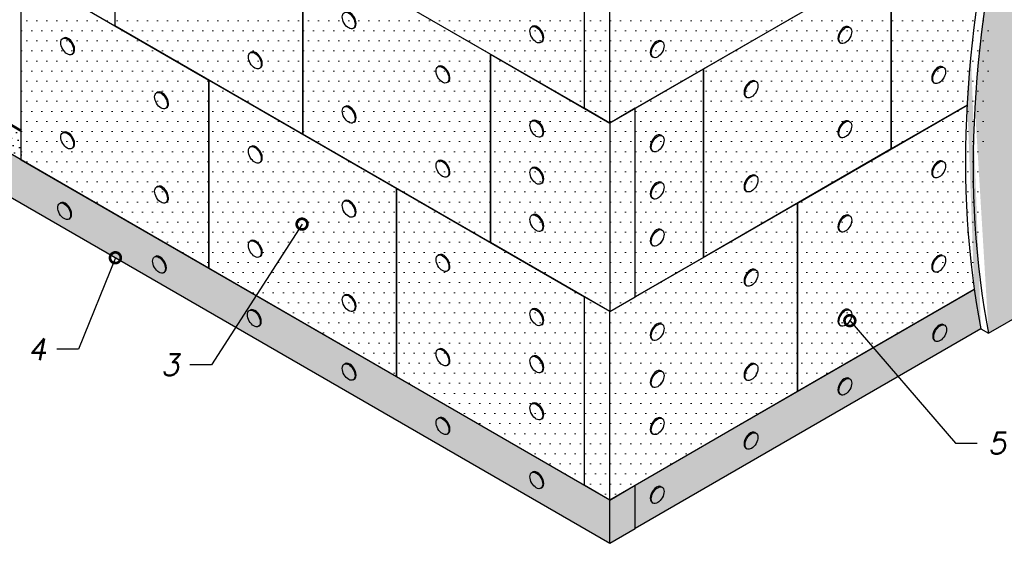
# Model space of a CAD drawing. Header units: inches. Extents: x 47 to 4151, y -1120 to 1902.
# Tile 57 of 93: x 94 to 185, y 1735 to 1784. Entities that reach past the tile are written whole.
import ezdxf

# ---------------------------------------------------------------- set-up
doc = ezdxf.new("R2010")
doc.units = ezdxf.units.IN
doc.header["$LTSCALE"] = 10
doc.header["$MEASUREMENT"] = 0
doc.layers.add('dim', color=160, linetype='Continuous', lineweight=15)
doc.layers.add('Layer1', color=108, linetype='Continuous', lineweight=30)
for name, color, linetype in [('DUBEL', 142, 'Continuous'), ('hatch', 240, 'Continuous'), ('ndp', 242, 'Continuous'), ('PV-13D', 7, 'Continuous')]:
    doc.layers.add(name, color=color, linetype=linetype)
doc.styles.add('style2', font='romans.shx', dxfattribs={"oblique": 12})
doc.dimstyles.new('1', dxfattribs={"dimtxt": 2, "dimasz": 2, "dimexe": 1, "dimexo": 0.7, "dimgap": 2, "dimtad": 0, "dimtih": 1, "dimtoh": 1, "dimdec": 4, "dimzin": 0, "dimdsep": 46, "dimtxsty": 'style2', "dimblk": 'ARCHTICK', "dimcen": 1.5, "dimdle": 1, "dimadec": 0, "dimazin": 0, "dimtfac": 1, "dimtdec": 4, "dimtofl": 0, "dimtmove": 0, "dimatfit": 2, "dimldrblk": 'DOTSMALL', "dimfxl": 1, "dimtolj": 1, "dimtzin": 0, "dimarcsym": 0})
pattern_1 = [(165, (-2016.3002, 2577.01913), (-0.46361372, -0.52282269), [0, -0.625])]

# ---------------------------------------------------------------- blocks, each defined once
blk = doc.blocks.new('_ArchTick')
at = {"layer": 'DUBEL', "color": 0, "const_width": 0.15}
blk.add_lwpolyline([(-0.5, -0.5), (0.5, 0.5)], dxfattribs=at)
blk = doc.blocks.new('_DotSmall')
at = {"layer": 'DUBEL', "color": 0, "const_width": 0.5}
blk.add_lwpolyline([(-0.0625, 0, 1), (0.0625, 0, 1)], format="xyb", close=True, dxfattribs=at)

msp = doc.modelspace()

# ---------------------------------------------------------------- hatches: boundary and pattern name
at = {"layer": 'dim'}
h = msp.add_hatch(dxfattribs=at)
h.set_pattern_fill('DOTS', color=160, scale=15, style=0)
edge = h.paths.add_edge_path()
edge.add_ellipse((252.394219, 1811.758255), major_axis=(50.019724, 86.636703), ratio=0.5773502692, start_angle=118.82412143, end_angle=131.3435551, ccw=False)
edge.add_line((184.456113, 1795.289661), (174.731154, 1789.674953))
edge.add_line((174.731154, 1789.674953), (174.731154, 1772.128618))
edge.add_line((174.731154, 1772.128618), (181.799644, 1776.209612))
edge = h.paths.add_edge_path(flags=16)
edge.add_ellipse((179.194853, 1787.755823), major_axis=(0.422396, 0.731612), ratio=0.577350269, start_angle=180, end_angle=360, ccw=False)
edge.add_ellipse((179.194853, 1787.755823), major_axis=(0.422396, 0.731612), ratio=0.577350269, start_angle=0, end_angle=180)
edge.add_line((178.772457, 1787.024211), (178.677485, 1787.079044))
edge.add_ellipse((179.099881, 1787.810655), major_axis=(0.422396, 0.731612), ratio=0.577350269, start_angle=0, end_angle=180, ccw=False)
edge.add_line((179.522277, 1788.542267), (179.61725, 1788.487434))
edge = h.paths.add_edge_path(flags=16)
edge.add_ellipse((179.099881, 1779.037487), major_axis=(0.422396, 0.731612), ratio=0.577350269, start_angle=0, end_angle=180, ccw=False)
edge.add_line((179.522277, 1779.769099), (179.61725, 1779.714267))
edge.add_ellipse((179.194853, 1778.982655), major_axis=(0.422396, 0.731612), ratio=0.577350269, start_angle=180, end_angle=360, ccw=False)
edge.add_ellipse((179.194853, 1778.982655), major_axis=(0.422396, 0.731612), ratio=0.577350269, start_angle=0, end_angle=180)
edge.add_line((178.772457, 1778.251044), (178.677485, 1778.305876))
h = msp.add_hatch(dxfattribs=at)
h.set_pattern_fill('DOTS', color=5, scale=15, style=0)
h.paths.add_polyline_path([(148.518792, 1792.087574), (146.144484, 1793.458382), (146.144484, 1775.912046), (148.518792, 1774.541239)])
h.paths.add_polyline_path([(146.144484, 1793.458382), (128.669576, 1803.547525), (128.669576, 1786.001189), (137.40703, 1780.956618), (146.144484, 1775.912046)])
h.paths.add_polyline_path([(165.9937, 1802.176717), (150.8931, 1793.458382), (148.518792, 1792.087574), (148.518792, 1774.541239), (165.9937, 1784.630382)])
h.paths.add_polyline_path([(183.468608, 1794.719525), (183.468608, 1812.26586), (165.9937, 1802.176717), (165.9937, 1784.630382), (174.731154, 1789.674953)])
h.paths.add_polyline_path([(174.731154, 1789.674953), (157.256246, 1779.58581), (157.256246, 1762.039475), (174.731154, 1772.128618)])
h = msp.add_hatch(dxfattribs=at)
h.set_pattern_fill('DOTS', color=160, scale=15, style=0)
h.paths.add_polyline_path([(111.194668, 1796.090332), (102.457214, 1801.134903), (102.457214, 1783.588568), (111.194668, 1778.543997), (119.932122, 1773.499425), (119.932122, 1791.045761)])
edge = h.paths.add_edge_path(flags=16)
edge.add_ellipse((106.825941, 1785.452866), major_axis=(0.422396, -0.731612), ratio=0.577350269, start_angle=45, end_angle=180, ccw=False)
edge.add_ellipse((106.825941, 1785.452866), major_axis=(0.422396, -0.731612), ratio=0.577350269, start_angle=0, end_angle=45, ccw=False)
edge.add_ellipse((106.730969, 1785.398034), major_axis=(0.422396, -0.731612), ratio=0.577350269, start_angle=0, end_angle=180, ccw=False)
edge.add_ellipse((106.730969, 1785.398034), major_axis=(0.422396, -0.731612), ratio=0.577350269, start_angle=180, end_angle=360, ccw=False)
edge.add_ellipse((106.730969, 1785.398034), major_axis=(0.422396, -0.731612), ratio=0.577350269, start_angle=0, end_angle=180)
edge.add_line((106.308572, 1786.129645), (106.403545, 1786.184478))
h.paths.add_polyline_path([(96.094068, 1790.003947), (93.71976, 1788.633139), (102.457214, 1783.588568), (102.457214, 1786.330183)])
h = msp.add_hatch(dxfattribs=at)
h.set_pattern_fill('DOTS', color=5, scale=15, style=0)
h.paths.add_polyline_path([(157.256246, 1779.58581), (150.8931, 1775.912046), (150.8931, 1758.365711), (157.256246, 1762.039475)])
h.paths.add_polyline_path([(150.8931, 1775.912046), (148.518792, 1774.541239), (148.518792, 1756.994903), (150.8931, 1758.365711)])
h.paths.add_polyline_path([(148.518792, 1774.541239), (137.40703, 1780.956618), (137.40703, 1763.410282), (148.518792, 1756.994903)])
h.paths.add_polyline_path([(165.9937, 1767.084046), (157.256246, 1762.039475), (150.8931, 1758.365711), (148.518792, 1756.994903), (148.518792, 1739.448568), (165.9937, 1749.537711)])
edge = h.paths.add_edge_path()
edge.add_ellipse((252.394219, 1811.758255), major_axis=(50.019724, 86.636703), ratio=0.5773502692, start_angle=131.3435551, end_angle=143.68716672, ccw=False)
edge.add_line((181.799644, 1776.209612), (174.731154, 1772.128618))
edge.add_line((174.731154, 1772.128618), (165.9937, 1767.084046))
edge.add_line((165.9937, 1767.084046), (165.9937, 1749.537711))
edge.add_line((165.9937, 1749.537711), (182.467179, 1759.048678))
h = msp.add_hatch(dxfattribs=at)
h.set_pattern_fill('DOTS', color=160, scale=15, style=0)
h.paths.add_polyline_path([(119.932122, 1773.499425), (111.194668, 1778.543997), (111.194668, 1760.997661), (128.669576, 1750.908518), (128.669576, 1768.454854)])
edge = h.paths.add_edge_path(flags=16)
edge.add_ellipse((115.563395, 1771.635127), major_axis=(0.422396, -0.731612), ratio=0.577350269, start_angle=45, end_angle=180, ccw=False)
edge.add_ellipse((115.563395, 1771.635127), major_axis=(0.422396, -0.731612), ratio=0.577350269, start_angle=0, end_angle=45, ccw=False)
edge.add_line((115.985791, 1770.903516), (115.890819, 1770.848683))
edge.add_ellipse((115.468423, 1771.580295), major_axis=(0.422396, -0.731612), ratio=0.577350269, start_angle=180, end_angle=360, ccw=False)
edge.add_line((115.046026, 1772.311906), (115.140999, 1772.366739))
edge = h.paths.add_edge_path(flags=16)
edge.add_ellipse((124.205877, 1766.535723), major_axis=(0.422396, -0.731612), ratio=0.577350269, start_angle=180, end_angle=360, ccw=False)
edge.add_line((123.78348, 1767.267335), (123.878453, 1767.322167))
edge.add_ellipse((124.300849, 1766.590556), major_axis=(0.422396, -0.731612), ratio=0.577350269, start_angle=45, end_angle=180, ccw=False)
edge.add_ellipse((124.300849, 1766.590556), major_axis=(0.422396, -0.731612), ratio=0.577350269, start_angle=0, end_angle=45, ccw=False)
edge.add_line((124.723245, 1765.858944), (124.628273, 1765.804112))
edge = h.paths.add_edge_path(flags=16)
edge.add_ellipse((115.563395, 1762.861959), major_axis=(0.422396, -0.731612), ratio=0.577350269, start_angle=45, end_angle=180, ccw=False)
edge.add_ellipse((115.563395, 1762.861959), major_axis=(0.422396, -0.731612), ratio=0.577350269, start_angle=0, end_angle=45, ccw=False)
edge.add_line((115.985791, 1762.130348), (115.890819, 1762.075516))
edge.add_ellipse((115.468423, 1762.807127), major_axis=(0.422396, -0.731612), ratio=0.577350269, start_angle=180, end_angle=360, ccw=False)
edge.add_line((115.046026, 1763.538739), (115.140999, 1763.593571))
h.paths.add_polyline_path([(111.194668, 1778.543997), (93.71976, 1788.633139), (93.71976, 1771.086804), (111.194668, 1760.997661)])
h.paths.add_polyline_path([(137.40703, 1780.956618), (128.669576, 1786.001189), (119.932122, 1791.045761), (119.932122, 1773.499425), (128.669576, 1768.454854), (137.40703, 1763.410282)])
h = msp.add_hatch(dxfattribs=at)
h.set_pattern_fill('DOTS', color=160, scale=15, style=0)
h.paths.add_polyline_path([(137.40703, 1763.410282), (128.669576, 1768.454854), (128.669576, 1750.908518), (146.144484, 1740.819376), (146.144484, 1758.365711)])
h.paths.add_polyline_path([(148.518792, 1756.994903), (146.144484, 1758.365711), (146.144484, 1740.819376), (148.518792, 1739.448568)])
at = {"layer": 'hatch'}
h = msp.add_hatch(dxfattribs=at)
h.set_pattern_fill('DOTS', color=256, scale=10, angle=165, style=0)
h.set_pattern_definition(pattern_1)
edge = h.paths.add_edge_path()
edge.add_ellipse((253.106512, 1811.347013), major_axis=(-50.019724, -86.636703), ratio=0.5773502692, start_angle=-94.2467359, end_angle=-33.4423277)
edge.add_line((183.802269, 1754.968885), (194.748587, 1761.288744))
edge.add_ellipse((251.664802, 1820.472726), major_axis=(43.354043, 75.091406), ratio=0.577350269, start_angle=87.832826, end_angle=156.82764531, ccw=False)
edge.add_line((209.981215, 1848.324895), (206.928167, 1846.562217))
edge = h.paths.add_edge_path()
edge.add_ellipse((286.166334, 1834.295008), major_axis=(61.650853, 106.782409), ratio=0.5773502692, start_angle=100.5720957, end_angle=147.22773829)
edge.add_line((200.956843, 1763.776436), (222.287045, 1776.091434))
edge.add_ellipse((305.858588, 1864.452445), major_axis=(-63.995584, -110.843603), ratio=0.5773502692, start_angle=-66.39965813, end_angle=-22.4294377, ccw=False)
edge.add_line((221.594652, 1853.933271), (214.250772, 1849.693279))
at = {"layer": 'Layer1'}
h = msp.add_hatch(dxfattribs=at)
h.set_pattern_fill('DOTS', color=256, scale=10, angle=165, style=0)
h.set_pattern_definition(pattern_1)
edge = h.paths.add_edge_path()
edge.add_line((157.256246, 1801.16027), (150.8931, 1797.486506))
edge.add_line((150.8931, 1797.486506), (150.8931, 1793.458382))
edge.add_line((150.8931, 1793.458382), (165.9937, 1802.176717))
edge.add_line((165.9937, 1802.176717), (183.468608, 1812.26586))
edge.add_line((183.468608, 1812.26586), (190.865627, 1816.536531))
edge.add_ellipse((252.394219, 1811.758255), major_axis=(50.019724, 86.636703), ratio=0.5773502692, start_angle=102.13136846, end_angle=105.43570656, ccw=False)
edge.add_line((192.979682, 1821.785205), (192.206062, 1821.338555))
edge.add_line((192.206062, 1821.338555), (174.731154, 1811.249412))
edge.add_line((174.731154, 1811.249412), (157.256246, 1801.16027))
edge = h.paths.add_edge_path(flags=16)
edge.add_ellipse((161.719945, 1801.613661), major_axis=(0.422396, 0.731612), ratio=0.577350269, start_angle=180, end_angle=360, ccw=False)
edge.add_ellipse((161.624973, 1801.668493), major_axis=(0.422396, 0.731612), ratio=0.577350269, start_angle=0, end_angle=180, ccw=False)
edge = h.paths.add_edge_path(flags=16)
edge.add_ellipse((170.362427, 1806.713065), major_axis=(0.422396, 0.731612), ratio=0.577350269, start_angle=0, end_angle=180, ccw=False)
edge.add_ellipse((170.457399, 1806.658232), major_axis=(0.422396, 0.731612), ratio=0.577350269, start_angle=180, end_angle=360, ccw=False)
edge = h.paths.add_edge_path(flags=16)
edge.add_ellipse((152.982491, 1796.56909), major_axis=(0.422396, 0.731612), ratio=0.577350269, start_angle=180, end_angle=360, ccw=False)
edge.add_ellipse((152.887519, 1796.623922), major_axis=(0.422396, 0.731612), ratio=0.577350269, start_angle=0, end_angle=180, ccw=False)
edge = h.paths.add_edge_path(flags=16)
edge.add_ellipse((179.194853, 1811.702804), major_axis=(0.422396, 0.731612), ratio=0.577350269, start_angle=0, end_angle=180, ccw=False)
edge.add_ellipse((179.289826, 1811.647972), major_axis=(0.422396, 0.731612), ratio=0.577350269, start_angle=180, end_angle=360, ccw=False)
edge = h.paths.add_edge_path(flags=16)
edge.add_ellipse((188.02728, 1816.692543), major_axis=(0.422396, 0.731612), ratio=0.577350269, start_angle=0, end_angle=180, ccw=False)
edge.add_ellipse((188.122252, 1816.637711), major_axis=(0.422396, 0.731612), ratio=0.577350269, start_angle=180, end_angle=360, ccw=False)
h.paths.add_polyline_path([(148.518792, 1792.087574), (150.8931, 1793.458382), (150.8931, 1797.486506), (148.518792, 1796.115698)])
h.paths.add_polyline_path([(148.518792, 1792.087574), (148.518792, 1796.115698), (146.144484, 1797.486506), (137.40703, 1802.531077), (119.932122, 1812.62022), (96.24194, 1826.297753), (96.24194, 1822.269629), (111.194668, 1813.636667)])
h.paths.add_polyline_path([(85.361053, 1775.912706), (85.361053, 1771.884582), (148.518792, 1735.420444), (148.518792, 1739.448568), (146.144484, 1740.819376), (128.669576, 1750.908518)])
h.paths.add_polyline_path([(150.8931, 1740.819376), (148.518792, 1739.448568), (148.518792, 1735.420444), (150.8931, 1736.791252)])
edge = h.paths.add_edge_path()
edge.add_line((150.8931, 1740.819376), (150.8931, 1736.791252))
edge.add_line((150.8931, 1736.791252), (183.089976, 1755.380127))
edge.add_ellipse((252.394219, 1811.758255), major_axis=(50.019724, 86.636703), ratio=0.5773502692, start_angle=143.68716672, end_angle=146.5576723, ccw=False)
edge.add_line((182.467179, 1759.048678), (165.9937, 1749.537711))
edge.add_line((165.9937, 1749.537711), (150.8931, 1740.819376))
h = msp.add_hatch(dxfattribs=at)
h.set_pattern_fill('DOTS', color=256, scale=10, angle=165, style=0)
h.set_pattern_definition(pattern_1)
h.paths.add_polyline_path([(93.71976, 1771.086804), (93.71976, 1773.828419), (87.735361, 1777.283513), (85.361053, 1775.912706)])
h.paths.add_polyline_path([(102.457214, 1822.709363), (102.457214, 1825.450978), (98.616248, 1827.66856), (96.24194, 1826.297753)])

# ---------------------------------------------------------------- linework, layer by layer
at = {"layer": 'dim', "color": 1, "lineweight": 53}
msp.add_lwpolyline([(87.735361, 1777.283513), (93.71976, 1773.828419)], dxfattribs=at)
at = {"layer": 'PV-13D', "extrusion": (-2.77556e-17, 0.816497, 0.57735)}
for p, q in [((102.457214, 1783.588568), (102.457214, 1801.134903)), ((146.144484, 1793.458382), (146.144484, 1775.912046)), ((146.144484, 1793.458382), (146.144484, 1775.912046)), ((148.518792, 1774.541239), (148.518792, 1792.087574)), ((119.932122, 1791.045761), (119.932122, 1773.499425)), ((119.932122, 1791.045761), (137.40703, 1780.956618)), ((119.932122, 1773.499425), (119.932122, 1791.045761)), ((157.256246, 1779.58581), (174.731154, 1789.674953)), ((174.731154, 1789.674953), (174.731154, 1772.128618)), ((174.731154, 1772.128618), (174.731154, 1789.674953)), ((93.71976, 1788.633139), (111.194668, 1778.543997)), ((93.71976, 1771.086804), (93.71976, 1788.633139)), ((146.144484, 1775.912046), (128.669576, 1786.001189)), ((165.9937, 1784.630382), (148.518792, 1774.541239)), ((119.932122, 1773.499425), (102.457214, 1783.588568)), ((141.353361, 1783.552527), (141.258389, 1783.497695)), ((170.784823, 1783.497695), (170.879796, 1783.442863)), ((124.723245, 1783.40528), (124.628273, 1783.350447)), ((97.666091, 1782.455881), (97.571118, 1782.401049)), ((142.198153, 1782.089304), (142.103181, 1782.034472)), ((153.309915, 1782.18172), (153.404888, 1782.126888)), ((169.940031, 1782.034472), (170.035003, 1781.97964)), ((98.510883, 1780.992658), (98.415911, 1780.937826)), ((115.140999, 1781.139906), (115.046026, 1781.085074)), ((137.40703, 1780.956618), (137.40703, 1763.410282)), ((137.40703, 1763.410282), (137.40703, 1780.956618)), ((137.40703, 1780.956618), (148.518792, 1774.541239)), ((132.615907, 1779.823931), (132.520935, 1779.769099)), ((152.465123, 1780.718497), (152.560095, 1780.663665)), ((115.985791, 1779.676683), (115.890819, 1779.621851)), ((150.8931, 1775.912046), (157.256246, 1779.58581)), ((157.256246, 1762.039475), (157.256246, 1779.58581)), ((157.256246, 1779.58581), (157.256246, 1762.039475)), ((179.522277, 1779.769099), (179.61725, 1779.714267)), ((111.194668, 1778.543997), (128.669576, 1768.454854)), ((111.194668, 1760.997661), (111.194668, 1778.543997)), ((111.194668, 1778.543997), (111.194668, 1760.997661)), ((133.460699, 1778.360708), (133.365727, 1778.305876)), ((162.047369, 1778.453124), (162.142342, 1778.398291)), ((178.677485, 1778.305876), (178.772457, 1778.251044)), ((93.71976, 1773.828419), (87.735361, 1777.283513)), ((106.403545, 1777.41131), (106.308572, 1777.356478)), ((161.202577, 1776.989901), (161.297549, 1776.935068)), ((165.9937, 1767.084046), (181.799644, 1776.209612)), ((181.799644, 1776.209612), (174.731154, 1772.128618)), ((148.518792, 1739.448568), (85.361053, 1775.912706)), ((107.248337, 1775.948087), (107.153365, 1775.893255)), ((123.878453, 1776.095335), (123.78348, 1776.040503)), ((148.518792, 1774.541239), (146.144484, 1775.912046)), ((150.8931, 1775.912046), (148.518792, 1774.541239)), ((150.8931, 1758.365711), (150.8931, 1775.912046)), ((150.8931, 1758.365711), (150.8931, 1775.912046)), ((124.723245, 1774.632112), (124.628273, 1774.57728)), ((141.353361, 1774.77936), (141.258389, 1774.724527)), ((148.518792, 1774.541239), (148.518792, 1756.994903)), ((170.784823, 1774.724527), (170.879796, 1774.669695)), ((97.666091, 1773.682714), (97.571118, 1773.627881)), ((137.40703, 1763.410282), (119.932122, 1773.499425)), ((153.309915, 1773.408552), (153.404888, 1773.35372)), ((142.198153, 1773.316137), (142.103181, 1773.261304)), ((169.940031, 1773.261304), (170.035003, 1773.206472)), ((85.361053, 1771.884582), (148.518792, 1735.420444)), ((98.510883, 1772.219491), (98.415911, 1772.164658)), ((115.140999, 1772.366739), (115.046026, 1772.311906)), ((152.465123, 1771.945329), (152.560095, 1771.890497)), ((174.731154, 1772.128618), (157.256246, 1762.039475)), ((111.194668, 1760.997661), (93.71976, 1771.086804)), ((115.985791, 1770.903516), (115.890819, 1770.848683)), ((132.615907, 1771.050763), (132.520935, 1770.995931)), ((179.522277, 1770.995931), (179.61725, 1770.941099)), ((141.353361, 1770.392776), (141.258389, 1770.337944)), ((133.460699, 1769.58754), (133.365727, 1769.532708)), ((142.198153, 1768.929553), (142.103181, 1768.874721)), ((153.309915, 1769.021968), (153.404888, 1768.967136)), ((162.047369, 1769.679956), (162.142342, 1769.625124)), ((178.677485, 1769.532708), (178.772457, 1769.477876)), ((106.403545, 1768.638142), (106.308572, 1768.58331)), ((128.669576, 1768.454854), (128.669576, 1750.908518)), ((128.669576, 1768.454854), (146.144484, 1758.365711)), ((128.669576, 1750.908518), (128.669576, 1768.454854)), ((161.202577, 1768.216733), (161.297549, 1768.161901)), ((97.286201, 1767.062739), (97.381174, 1767.117571)), ((107.248337, 1767.174919), (107.153365, 1767.120087)), ((123.878453, 1767.322167), (123.78348, 1767.267335)), ((148.518792, 1756.994903), (165.9937, 1767.084046)), ((152.465123, 1767.558745), (152.560095, 1767.503913)), ((165.9937, 1767.084046), (165.9937, 1749.537711)), ((165.9937, 1749.537711), (165.9937, 1767.084046)), ((98.130994, 1765.599516), (98.225966, 1765.654348)), ((124.723245, 1765.858944), (124.628273, 1765.804112)), ((141.353361, 1766.006192), (141.258389, 1765.95136)), ((170.784823, 1765.95136), (170.879796, 1765.896527)), ((142.198153, 1764.542969), (142.103181, 1764.488137)), ((153.309915, 1764.635385), (153.404888, 1764.580552)), ((169.940031, 1764.488137), (170.035003, 1764.433304)), ((115.140999, 1763.593571), (115.046026, 1763.538739)), ((148.518792, 1756.994903), (137.40703, 1763.410282)), ((152.465123, 1763.172162), (152.560095, 1763.117329)), ((106.118628, 1762.073), (106.2136, 1762.127832)), ((115.985791, 1762.130348), (115.890819, 1762.075516)), ((132.615907, 1762.277596), (132.520935, 1762.222763)), ((157.256246, 1762.039475), (150.8931, 1758.365711)), ((179.522277, 1762.222763), (179.61725, 1762.167931)), ((106.96342, 1760.609777), (107.058392, 1760.664609)), ((128.669576, 1750.908518), (111.194668, 1760.997661)), ((133.460699, 1760.814373), (133.365727, 1760.75954)), ((162.047369, 1760.906788), (162.142342, 1760.851956)), ((178.677485, 1760.75954), (178.772457, 1760.704708)), ((183.802269, 1754.968885), (194.748587, 1761.288744)), ((150.8931, 1740.819376), (182.467179, 1759.048678)), ((161.202577, 1759.443565), (161.297549, 1759.388733)), ((182.467179, 1759.048678), (165.9937, 1749.537711)), ((123.878453, 1758.548999), (123.78348, 1758.494167)), ((148.518792, 1756.994903), (146.144484, 1758.365711)), ((146.144484, 1758.365711), (146.144484, 1740.819376)), ((146.144484, 1758.365711), (146.144484, 1740.819376)), ((148.518792, 1756.994903), (150.8931, 1758.365711)), ((114.951054, 1757.083261), (115.046026, 1757.138093)), ((124.723245, 1757.085776), (124.628273, 1757.030944)), ((141.353361, 1757.233024), (141.258389, 1757.178192)), ((148.518792, 1739.448568), (148.518792, 1756.994903)), ((170.784823, 1757.178192), (170.879796, 1757.12336)), ((115.795846, 1755.620037), (115.890819, 1755.67487)), ((142.198153, 1755.769801), (142.103181, 1755.714969)), ((183.089976, 1755.380127), (150.8931, 1736.791252)), ((153.309915, 1755.862217), (153.404888, 1755.807385)), ((169.940031, 1755.714969), (170.035003, 1755.660137)), ((179.61725, 1755.767285), (179.712222, 1755.712453)), ((183.089976, 1755.380127), (183.802269, 1754.968885)), ((152.465123, 1754.398994), (152.560095, 1754.344162)), ((178.772457, 1754.304062), (178.86743, 1754.24923)), ((132.615907, 1753.504428), (132.520935, 1753.449596)), ((141.353361, 1752.84644), (141.258389, 1752.791608)), ((123.78348, 1752.093521), (123.878453, 1752.148354)), ((133.460699, 1752.041205), (133.365727, 1751.986373)), ((142.198153, 1751.383217), (142.103181, 1751.328385)), ((153.309915, 1751.475633), (153.404888, 1751.420801)), ((162.047369, 1752.133621), (162.142342, 1752.078788)), ((124.628273, 1750.630298), (124.723245, 1750.685131)), ((146.144484, 1740.819376), (128.669576, 1750.908518)), ((161.202577, 1750.670398), (161.297549, 1750.615565)), ((170.784823, 1750.777546), (170.879796, 1750.722714)), ((152.465123, 1750.01241), (152.560095, 1749.957578)), ((165.9937, 1749.537711), (148.518792, 1739.448568)), ((169.940031, 1749.314323), (170.035003, 1749.259491)), ((141.353361, 1748.459857), (141.258389, 1748.405024)), ((132.520935, 1747.04895), (132.615907, 1747.103782)), ((142.198153, 1746.996634), (142.103181, 1746.941801)), ((153.309915, 1747.089049), (153.404888, 1747.034217)), ((133.365727, 1745.585727), (133.460699, 1745.640559)), ((152.465123, 1745.625826), (152.560095, 1745.570994)), ((162.047369, 1745.732975), (162.142342, 1745.678142)), ((161.202577, 1744.269752), (161.297549, 1744.214919)), ((141.258389, 1742.004379), (141.353361, 1742.059211)), ((142.103181, 1740.541156), (142.198153, 1740.595988)), ((148.518792, 1739.448568), (146.144484, 1740.819376)), ((148.518792, 1739.448568), (150.8931, 1740.819376)), ((150.8931, 1736.791252), (150.8931, 1740.819376)), ((150.8931, 1736.791252), (150.8931, 1740.819376)), ((153.309915, 1740.688403), (153.404888, 1740.633571)), ((148.518792, 1735.420444), (148.518792, 1739.448568)), ((152.465123, 1739.22518), (152.560095, 1739.170348)), ((148.518792, 1735.420444), (150.8931, 1736.791252))]:
    msp.add_line(p, q, dxfattribs=at)
at = {"layer": 'PV-13D'}
for centre, major_axis, start_param, end_param in [((252.394219, 1811.758255), (50.019724, 86.636703), 1.496676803, 2.557913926), ((253.106512, 1811.347013), (-50.019724, -86.636703), -1.644915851, -0.583678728), ((124.300849, 1784.136891), (0.422396, -0.731612), 0.785398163, 3.141592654), ((124.300849, 1784.136891), (0.422396, -0.731612), 0, 0.785398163), ((141.775757, 1782.820916), (0.422396, -0.731612), 0.785398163, 3.141592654), ((170.362427, 1782.766084), (0.422396, 0.731612), 0, 3.141592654), ((98.088487, 1781.72427), (0.422396, -0.731612), 0.785398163, 3.141592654), ((141.775757, 1782.820916), (0.422396, -0.731612), 0, 0.785398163), ((152.887519, 1781.450108), (0.422396, 0.731612), 0, 3.141592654), ((98.088487, 1781.72427), (0.422396, -0.731612), 0, 0.785398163), ((115.563395, 1780.408295), (0.422396, -0.731612), 0.785398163, 3.141592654), ((115.563395, 1780.408295), (0.422396, -0.731612), 0, 0.785398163), ((133.038303, 1779.09232), (0.422396, -0.731612), 0.785398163, 3.141592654), ((179.099881, 1779.037487), (0.422396, 0.731612), 0, 3.141592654), ((133.038303, 1779.09232), (0.422396, -0.731612), 0, 0.785398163), ((161.624973, 1777.721512), (0.422396, 0.731612), 0, 3.141592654), ((106.825941, 1776.679698), (0.422396, -0.731612), 0.785398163, 3.141592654), ((106.825941, 1776.679698), (0.422396, -0.731612), 0, 0.785398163), ((124.300849, 1775.363723), (0.422396, -0.731612), 0.785398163, 3.141592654), ((124.300849, 1775.363723), (0.422396, -0.731612), 0, 0.785398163), ((141.775757, 1774.047748), (0.422396, -0.731612), 0.785398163, 3.141592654), ((170.362427, 1773.992916), (0.422396, 0.731612), 0, 3.141592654), ((98.088487, 1772.951102), (0.422396, -0.731612), 0.785398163, 3.141592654), ((141.775757, 1774.047748), (0.422396, -0.731612), 0, 0.785398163), ((152.887519, 1772.676941), (0.422396, 0.731612), 0, 3.141592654), ((98.088487, 1772.951102), (0.422396, -0.731612), 0, 0.785398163), ((115.563395, 1771.635127), (0.422396, -0.731612), 0.785398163, 3.141592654), ((115.563395, 1771.635127), (0.422396, -0.731612), 0, 0.785398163), ((133.038303, 1770.319152), (0.422396, -0.731612), 0.785398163, 3.141592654), ((179.099881, 1770.26432), (0.422396, 0.731612), 0, 3.141592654), ((133.038303, 1770.319152), (0.422396, -0.731612), 0, 0.785398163), ((141.775757, 1769.661164), (0.422396, -0.731612), 0.785398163, 3.141592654), ((161.624973, 1768.948344), (0.422396, 0.731612), 0, 3.141592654), ((141.775757, 1769.661164), (0.422396, -0.731612), 0, 0.785398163), ((152.887519, 1768.290357), (0.422396, 0.731612), 0, 3.141592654), ((106.825941, 1767.906531), (0.422396, -0.731612), 0.785398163, 3.141592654), ((97.80357, 1766.38596), (-0.422396, 0.731612), -3.141592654, 0), ((106.825941, 1767.906531), (0.422396, -0.731612), 0, 0.785398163), ((124.300849, 1766.590556), (0.422396, -0.731612), 0.785398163, 3.141592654), ((124.300849, 1766.590556), (0.422396, -0.731612), 0, 0.785398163), ((141.775757, 1765.27458), (0.422396, -0.731612), 0.785398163, 3.141592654), ((170.362427, 1765.219748), (0.422396, 0.731612), 0, 3.141592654), ((141.775757, 1765.27458), (0.422396, -0.731612), 0, 0.785398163), ((152.887519, 1763.903773), (0.422396, 0.731612), 0, 3.141592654), ((115.563395, 1762.861959), (0.422396, -0.731612), 0.785398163, 3.141592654), ((115.563395, 1762.861959), (0.422396, -0.731612), 0, 0.785398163), ((106.635996, 1761.39622), (-0.422396, 0.731612), -3.141592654, 0), ((133.038303, 1761.545984), (0.422396, -0.731612), 0.785398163, 3.141592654), ((179.099881, 1761.491152), (0.422396, 0.731612), 0, 3.141592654), ((133.038303, 1761.545984), (0.422396, -0.731612), 0, 0.785398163), ((161.624973, 1760.175177), (0.422396, 0.731612), 0, 3.141592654), ((124.300849, 1757.817388), (0.422396, -0.731612), 0.785398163, 3.141592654), ((115.468423, 1756.406481), (-0.422396, 0.731612), -3.141592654, 0), ((124.300849, 1757.817388), (0.422396, -0.731612), 0, 0.785398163), ((141.775757, 1756.501413), (0.422396, -0.731612), 0.785398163, 3.141592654), ((170.362427, 1756.44658), (0.422396, 0.731612), 0, 3.141592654), ((141.775757, 1756.501413), (0.422396, -0.731612), 0, 0.785398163), ((152.887519, 1755.130605), (0.422396, 0.731612), 0, 3.141592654), ((179.194853, 1755.035674), (0.422396, 0.731612), 0, 3.141592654), ((133.038303, 1752.772817), (0.422396, -0.731612), 0.785398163, 3.141592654), ((133.038303, 1752.772817), (0.422396, -0.731612), 0, 0.785398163), ((141.775757, 1752.114829), (0.422396, -0.731612), 0.785398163, 3.141592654), ((124.300849, 1751.416742), (-0.422396, 0.731612), -3.141592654, 0), ((141.775757, 1752.114829), (0.422396, -0.731612), 0, 0.785398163), ((152.887519, 1750.744021), (0.422396, 0.731612), 0, 3.141592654), ((161.624973, 1751.402009), (0.422396, 0.731612), 0, 3.141592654), ((170.362427, 1750.045935), (0.422396, 0.731612), 0, 3.141592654), ((141.775757, 1747.728245), (0.422396, -0.731612), 0.785398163, 3.141592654), ((133.038303, 1746.372171), (-0.422396, 0.731612), -3.141592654, 0), ((141.775757, 1747.728245), (0.422396, -0.731612), 0, 0.785398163), ((152.887519, 1746.357438), (0.422396, 0.731612), 0, 3.141592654), ((161.624973, 1745.001363), (0.422396, 0.731612), 0, 3.141592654), ((141.775757, 1741.327599), (-0.422396, 0.731612), -3.141592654, 0), ((152.887519, 1739.956792), (0.422396, 0.731612), 0, 3.141592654)]:
    msp.add_ellipse(centre, major_axis=major_axis, ratio=0.577350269, start_param=start_param, end_param=end_param, dxfattribs=at)
for centre, major_axis in [((124.205877, 1784.082059), (0.422396, -0.731612)), ((141.680785, 1782.766084), (0.422396, -0.731612)), ((170.457399, 1782.711251), (0.422396, 0.731612)), ((97.993515, 1781.669438), (0.422396, -0.731612)), ((152.982491, 1781.395276), (0.422396, 0.731612)), ((115.468423, 1780.353462), (0.422396, -0.731612)), ((132.943331, 1779.037487), (0.422396, -0.731612)), ((179.194853, 1778.982655), (0.422396, 0.731612)), ((161.719945, 1777.66668), (0.422396, 0.731612)), ((106.730969, 1776.624866), (0.422396, -0.731612)), ((124.205877, 1775.308891), (0.422396, -0.731612)), ((141.680785, 1773.992916), (0.422396, -0.731612)), ((170.457399, 1773.938084), (0.422396, 0.731612)), ((97.993515, 1772.89627), (0.422396, -0.731612)), ((152.982491, 1772.622108), (0.422396, 0.731612)), ((115.468423, 1771.580295), (0.422396, -0.731612)), ((132.943331, 1770.26432), (0.422396, -0.731612)), ((179.194853, 1770.209487), (0.422396, 0.731612)), ((141.680785, 1769.606332), (0.422396, -0.731612)), ((161.719945, 1768.893512), (0.422396, 0.731612)), ((152.982491, 1768.235525), (0.422396, 0.731612)), ((106.730969, 1767.851698), (0.422396, -0.731612)), ((97.708598, 1766.331127), (0.422396, -0.731612)), ((124.205877, 1766.535723), (0.422396, -0.731612)), ((141.680785, 1765.219748), (0.422396, -0.731612)), ((170.457399, 1765.164916), (0.422396, 0.731612)), ((152.982491, 1763.848941), (0.422396, 0.731612)), ((115.468423, 1762.807127), (0.422396, -0.731612)), ((106.541024, 1761.341388), (0.422396, -0.731612)), ((132.943331, 1761.491152), (0.422396, -0.731612)), ((179.194853, 1761.43632), (0.422396, 0.731612)), ((161.719945, 1760.120344), (0.422396, 0.731612)), ((124.205877, 1757.762556), (0.422396, -0.731612)), ((115.37345, 1756.351649), (0.422396, -0.731612)), ((141.680785, 1756.44658), (0.422396, -0.731612)), ((170.457399, 1756.391748), (0.422396, 0.731612)), ((152.982491, 1755.075773), (0.422396, 0.731612)), ((179.289826, 1754.980842), (0.422396, 0.731612)), ((132.943331, 1752.717984), (0.422396, -0.731612)), ((141.680785, 1752.059997), (0.422396, -0.731612)), ((124.205877, 1751.36191), (0.422396, -0.731612)), ((152.982491, 1750.689189), (0.422396, 0.731612)), ((161.719945, 1751.347177), (0.422396, 0.731612)), ((170.457399, 1749.991102), (0.422396, 0.731612)), ((141.680785, 1747.673413), (0.422396, -0.731612)), ((132.943331, 1746.317338), (0.422396, -0.731612)), ((152.982491, 1746.302605), (0.422396, 0.731612)), ((161.719945, 1744.946531), (0.422396, 0.731612)), ((141.680785, 1741.272767), (0.422396, -0.731612)), ((152.982491, 1739.90196), (0.422396, 0.731612))]:
    msp.add_ellipse(centre, major_axis=major_axis, ratio=0.577350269, dxfattribs=at)

# ---------------------------------------------------------------- texts
at = {"layer": 'ndp', "char_height": 2, "style": 'style2'}
for s, insert, attachment_point in [('\\A1;4', (96.03511, 1754.478295), 3), ('\\A1;3', (108.422085, 1753.032912), 3), ('\\A1;5', (183.729913, 1745.745463), 1)]:
    msp.add_mtext(s, dxfattribs=dict(at, insert=insert, attachment_point=attachment_point))

# ---------------------------------------------------------------- leaders
at = {"layer": 'ndp', "annotation_type": 0, "has_hookline": 1}
for points, hookline_direction, text_width in [([(119.86083, 1765.132158), (111.422085, 1752.032912), (109.422085, 1752.032912)], 1, 1.582234), ([(102.478937, 1762.001567), (99.03511, 1753.478295), (97.03511, 1753.478295)], 1, 1.428571), ([(170.879796, 1756.147878), (180.729913, 1744.745463), (182.729913, 1744.745463)], 0, 1.486996)]:
    msp.add_leader(points, dimstyle='1', override={"dimgap": 1, "dimtad": 0}, dxfattribs=dict(at, hookline_direction=hookline_direction, text_width=text_width))

doc.saveas('drawing.dxf')
